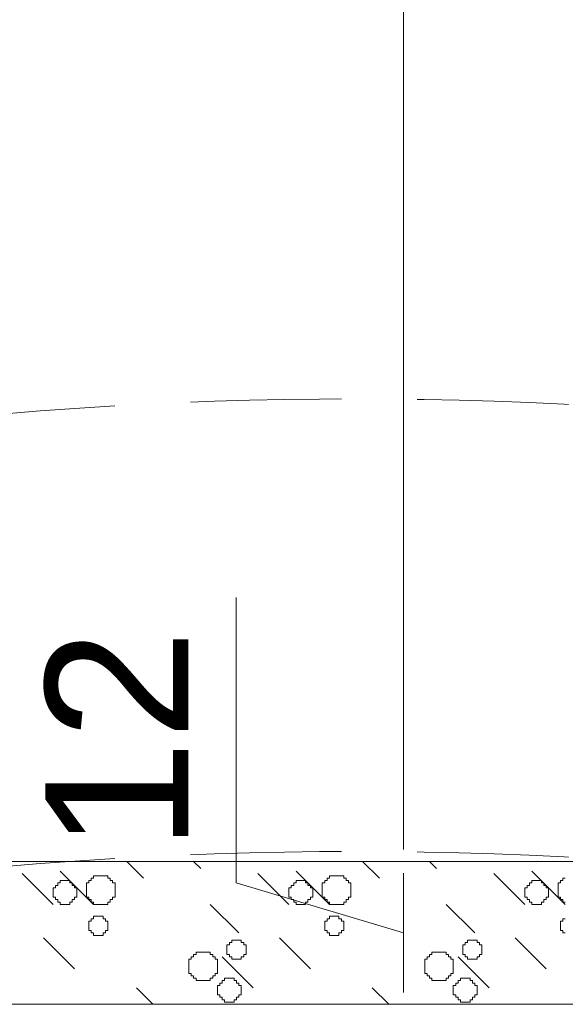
# Model space of a CAD drawing. Header units: millimetres. Extents: x -2274 to 12297, y -16157 to 26321.
# Tile 206 of 256: x -1559 to -1513, y -32 to 51. Entities that reach past the tile are written whole.
import ezdxf

# ---------------------------------------------------------------- set-up
doc = ezdxf.new("R2010")
doc.units = ezdxf.units.MM
doc.linetypes.add('DASHED', pattern=[19.05, 12.7, -6.35])
for name, color, linetype in [('- niebieska cienka - izolacja', 120, 'Continuous'), ('-LI-WIDOK', 2, 'Continuous'), ('_PROJEKTOWANE', 5, 'Continuous'), ('PROJEKTOWANE', 5, 'Continuous')]:
    doc.layers.add(name, color=color, linetype=linetype)
doc.styles.get("Standard").update_dxf_attribs({"font": 'arial.ttf'})

msp = doc.modelspace()

# ---------------------------------------------------------------- linework, layer by layer
at = {"layer": '- niebieska cienka - izolacja', "color": 253, "linetype": 'Continuous', "lineweight": 13}
for p, q in [((-1549.607, -20), (-1548.195, -21.412)), ((-1549.607, -20), (-1548.195, -21.412)), ((-1544.007, -20), (-1543.397, -20.61)), ((-1544.007, -20), (-1543.397, -20.61)), ((-1529.807, -20), (-1528.395, -21.412)), ((-1529.807, -20), (-1528.395, -21.412)), ((-1524.207, -20), (-1523.597, -20.61)), ((-1524.207, -20), (-1523.597, -20.61)), ((-1558.397, -21.01), (-1555.797, -23.61)), ((-1558.397, -21.01), (-1555.797, -23.61)), ((-1555.195, -20.812), (-1552.395, -23.612)), ((-1555.195, -20.812), (-1552.395, -23.612)), ((-1552.595, -21.611), (-1552.595, -21.411)), ((-1552.595, -21.411), (-1552.395, -21.411)), ((-1552.395, -21.411), (-1552.395, -21.211)), ((-1552.395, -21.211), (-1552.195, -21.211)), ((-1552.195, -21.211), (-1551.995, -21.211)), ((-1551.995, -21.211), (-1551.795, -21.211)), ((-1551.795, -21.211), (-1551.595, -21.211)), ((-1551.595, -21.211), (-1551.395, -21.211)), ((-1551.395, -21.211), (-1551.195, -21.211)), ((-1551.195, -21.411), (-1551.195, -21.211)), ((-1551.195, -21.411), (-1550.995, -21.411)), ((-1550.995, -21.611), (-1550.995, -21.411)), ((-1538.597, -21.01), (-1535.997, -23.61)), ((-1538.597, -21.01), (-1535.997, -23.61)), ((-1535.395, -20.812), (-1532.595, -23.612)), ((-1535.395, -20.812), (-1532.595, -23.612)), ((-1532.795, -21.611), (-1532.795, -21.411)), ((-1532.795, -21.411), (-1532.595, -21.411)), ((-1532.595, -21.411), (-1532.595, -21.211)), ((-1532.595, -21.211), (-1532.395, -21.211)), ((-1532.395, -21.211), (-1532.195, -21.211)), ((-1532.195, -21.211), (-1531.995, -21.211)), ((-1531.995, -21.211), (-1531.795, -21.211)), ((-1531.795, -21.211), (-1531.595, -21.211)), ((-1531.595, -21.211), (-1531.395, -21.211)), ((-1531.395, -21.411), (-1531.395, -21.211)), ((-1531.395, -21.411), (-1531.195, -21.411)), ((-1531.195, -21.611), (-1531.195, -21.411)), ((-1518.797, -21.01), (-1516.197, -23.61)), ((-1518.797, -21.01), (-1516.197, -23.61)), ((-1515.595, -20.812), (-1512.795, -23.612)), ((-1515.595, -20.812), (-1512.795, -23.612)), ((-1512.995, -21.611), (-1512.995, -21.411)), ((-1512.995, -21.411), (-1512.795, -21.411)), ((-1555.795, -22.211), (-1555.595, -22.211)), ((-1555.795, -22.411), (-1555.795, -22.211)), ((-1555.595, -22.211), (-1555.595, -22.011)), ((-1555.595, -22.011), (-1555.395, -22.011)), ((-1555.395, -21.811), (-1555.195, -21.811)), ((-1555.395, -22.011), (-1555.395, -21.811)), ((-1555.195, -21.611), (-1554.995, -21.611)), ((-1555.195, -21.811), (-1555.195, -21.611)), ((-1554.995, -21.611), (-1554.795, -21.611)), ((-1554.795, -21.611), (-1554.595, -21.611)), ((-1554.595, -21.611), (-1554.395, -21.611)), ((-1554.395, -21.811), (-1554.395, -21.611)), ((-1554.395, -21.811), (-1554.195, -21.811)), ((-1554.195, -22.011), (-1554.195, -21.811)), ((-1554.195, -22.011), (-1553.995, -22.011)), ((-1553.995, -22.211), (-1553.995, -22.011)), ((-1553.995, -22.211), (-1553.795, -22.211)), ((-1553.795, -22.411), (-1553.795, -22.211)), ((-1552.995, -22.011), (-1552.995, -21.811)), ((-1552.995, -21.811), (-1552.795, -21.811)), ((-1552.995, -22.211), (-1552.995, -22.011)), ((-1552.995, -22.411), (-1552.995, -22.211)), ((-1552.795, -21.811), (-1552.795, -21.611)), ((-1552.795, -21.611), (-1552.595, -21.611)), ((-1550.995, -21.611), (-1550.795, -21.611)), ((-1550.795, -21.811), (-1550.795, -21.611)), ((-1550.795, -21.811), (-1550.595, -21.811)), ((-1550.595, -22.011), (-1550.595, -21.811)), ((-1550.595, -22.211), (-1550.595, -22.011)), ((-1550.595, -22.411), (-1550.595, -22.211)), ((-1535.995, -22.211), (-1535.795, -22.211)), ((-1535.995, -22.411), (-1535.995, -22.211)), ((-1535.795, -22.211), (-1535.795, -22.011)), ((-1535.795, -22.011), (-1535.595, -22.011)), ((-1535.595, -21.811), (-1535.395, -21.811)), ((-1535.595, -22.011), (-1535.595, -21.811)), ((-1535.395, -21.611), (-1535.195, -21.611)), ((-1535.395, -21.811), (-1535.395, -21.611)), ((-1535.195, -21.611), (-1534.995, -21.611)), ((-1534.995, -21.611), (-1534.795, -21.611)), ((-1534.795, -21.611), (-1534.595, -21.611)), ((-1534.595, -21.811), (-1534.595, -21.611)), ((-1534.595, -21.811), (-1534.395, -21.811)), ((-1534.395, -22.011), (-1534.395, -21.811)), ((-1534.395, -22.011), (-1534.195, -22.011)), ((-1534.195, -22.211), (-1534.195, -22.011)), ((-1534.195, -22.211), (-1533.995, -22.211)), ((-1533.995, -22.411), (-1533.995, -22.211)), ((-1533.195, -22.011), (-1533.195, -21.811)), ((-1533.195, -21.811), (-1532.995, -21.811)), ((-1533.195, -22.211), (-1533.195, -22.011)), ((-1533.195, -22.411), (-1533.195, -22.211)), ((-1532.995, -21.811), (-1532.995, -21.611)), ((-1532.995, -21.611), (-1532.795, -21.611)), ((-1531.195, -21.611), (-1530.995, -21.611)), ((-1530.995, -21.811), (-1530.995, -21.611)), ((-1530.995, -21.811), (-1530.795, -21.811)), ((-1530.795, -22.011), (-1530.795, -21.811)), ((-1530.795, -22.211), (-1530.795, -22.011)), ((-1530.795, -22.411), (-1530.795, -22.211)), ((-1516.195, -22.211), (-1515.995, -22.211)), ((-1516.195, -22.411), (-1516.195, -22.211)), ((-1515.995, -22.211), (-1515.995, -22.011)), ((-1515.995, -22.011), (-1515.795, -22.011)), ((-1515.795, -21.811), (-1515.595, -21.811)), ((-1515.795, -22.011), (-1515.795, -21.811)), ((-1515.595, -21.611), (-1515.395, -21.611)), ((-1515.595, -21.811), (-1515.595, -21.611)), ((-1515.395, -21.611), (-1515.195, -21.611)), ((-1515.195, -21.611), (-1514.995, -21.611)), ((-1514.995, -21.611), (-1514.795, -21.611)), ((-1514.795, -21.811), (-1514.795, -21.611)), ((-1514.795, -21.811), (-1514.595, -21.811)), ((-1514.595, -22.011), (-1514.595, -21.811)), ((-1514.595, -22.011), (-1514.395, -22.011)), ((-1514.395, -22.211), (-1514.395, -22.011)), ((-1514.395, -22.211), (-1514.195, -22.211)), ((-1514.195, -22.411), (-1514.195, -22.211)), ((-1513.395, -22.011), (-1513.395, -21.811)), ((-1513.395, -21.811), (-1513.195, -21.811)), ((-1513.395, -22.211), (-1513.395, -22.011)), ((-1513.395, -22.411), (-1513.395, -22.211)), ((-1513.195, -21.811), (-1513.195, -21.611)), ((-1513.195, -21.611), (-1512.995, -21.611)), ((-1555.795, -22.611), (-1555.795, -22.411)), ((-1555.795, -22.811), (-1555.795, -22.611)), ((-1555.795, -23.011), (-1555.795, -22.811)), ((-1555.795, -23.011), (-1555.595, -23.011)), ((-1555.595, -23.211), (-1555.595, -23.011)), ((-1553.995, -23.211), (-1553.995, -23.011)), ((-1553.995, -23.011), (-1553.795, -23.011)), ((-1553.795, -22.611), (-1553.795, -22.411)), ((-1553.795, -22.811), (-1553.795, -22.611)), ((-1553.795, -23.011), (-1553.795, -22.811)), ((-1552.995, -22.611), (-1552.995, -22.411)), ((-1552.995, -22.811), (-1552.995, -22.611)), ((-1552.995, -23.011), (-1552.995, -22.811)), ((-1552.995, -23.011), (-1552.795, -23.011)), ((-1552.795, -23.211), (-1552.795, -23.011)), ((-1550.795, -23.011), (-1550.595, -23.011)), ((-1550.795, -23.211), (-1550.795, -23.011)), ((-1550.595, -22.611), (-1550.595, -22.411)), ((-1550.595, -22.811), (-1550.595, -22.611)), ((-1550.595, -23.011), (-1550.595, -22.811)), ((-1535.995, -22.611), (-1535.995, -22.411)), ((-1535.995, -22.811), (-1535.995, -22.611)), ((-1535.995, -23.011), (-1535.995, -22.811)), ((-1535.995, -23.011), (-1535.795, -23.011)), ((-1535.795, -23.211), (-1535.795, -23.011)), ((-1534.195, -23.211), (-1534.195, -23.011)), ((-1534.195, -23.011), (-1533.995, -23.011)), ((-1533.995, -22.611), (-1533.995, -22.411)), ((-1533.995, -22.811), (-1533.995, -22.611)), ((-1533.995, -23.011), (-1533.995, -22.811)), ((-1533.195, -22.611), (-1533.195, -22.411)), ((-1533.195, -22.811), (-1533.195, -22.611)), ((-1533.195, -23.011), (-1533.195, -22.811)), ((-1533.195, -23.011), (-1532.995, -23.011)), ((-1532.995, -23.211), (-1532.995, -23.011)), ((-1530.995, -23.011), (-1530.795, -23.011)), ((-1530.995, -23.211), (-1530.995, -23.011)), ((-1530.795, -22.611), (-1530.795, -22.411)), ((-1530.795, -22.811), (-1530.795, -22.611)), ((-1530.795, -23.011), (-1530.795, -22.811)), ((-1516.195, -22.611), (-1516.195, -22.411)), ((-1516.195, -22.811), (-1516.195, -22.611)), ((-1516.195, -23.011), (-1516.195, -22.811)), ((-1516.195, -23.011), (-1515.995, -23.011)), ((-1515.995, -23.211), (-1515.995, -23.011)), ((-1514.395, -23.211), (-1514.395, -23.011)), ((-1514.395, -23.011), (-1514.195, -23.011)), ((-1514.195, -22.611), (-1514.195, -22.411)), ((-1514.195, -22.811), (-1514.195, -22.611)), ((-1514.195, -23.011), (-1514.195, -22.811)), ((-1513.395, -22.611), (-1513.395, -22.411)), ((-1513.395, -22.811), (-1513.395, -22.611)), ((-1513.395, -23.011), (-1513.395, -22.811)), ((-1513.395, -23.011), (-1513.195, -23.011)), ((-1513.195, -23.211), (-1513.195, -23.011)), ((-1555.595, -23.211), (-1555.395, -23.211)), ((-1555.395, -23.411), (-1555.395, -23.211)), ((-1555.395, -23.411), (-1555.195, -23.411)), ((-1555.195, -23.611), (-1555.195, -23.411)), ((-1555.195, -23.611), (-1554.995, -23.611)), ((-1554.995, -23.611), (-1554.795, -23.611)), ((-1554.795, -23.611), (-1554.595, -23.611)), ((-1554.595, -23.611), (-1554.395, -23.611)), ((-1554.395, -23.611), (-1554.395, -23.411)), ((-1554.395, -23.411), (-1554.195, -23.411)), ((-1554.195, -23.411), (-1554.195, -23.211)), ((-1554.195, -23.211), (-1553.995, -23.211)), ((-1552.795, -23.211), (-1552.595, -23.211)), ((-1552.595, -23.411), (-1552.595, -23.211)), ((-1552.595, -23.411), (-1552.395, -23.411)), ((-1552.395, -23.611), (-1552.395, -23.411)), ((-1552.395, -23.611), (-1552.195, -23.611)), ((-1552.195, -23.611), (-1551.995, -23.611)), ((-1551.995, -23.611), (-1551.795, -23.611)), ((-1551.795, -23.611), (-1551.595, -23.611)), ((-1551.595, -23.611), (-1551.395, -23.611)), ((-1551.395, -23.611), (-1551.195, -23.611)), ((-1551.195, -23.411), (-1550.995, -23.411)), ((-1551.195, -23.611), (-1551.195, -23.411)), ((-1550.995, -23.211), (-1550.795, -23.211)), ((-1550.995, -23.411), (-1550.995, -23.211)), ((-1542.595, -23.612), (-1540.195, -26.012)), ((-1542.595, -23.612), (-1540.195, -26.012)), ((-1535.795, -23.211), (-1535.595, -23.211)), ((-1535.595, -23.411), (-1535.595, -23.211)), ((-1535.595, -23.411), (-1535.395, -23.411)), ((-1535.395, -23.611), (-1535.395, -23.411)), ((-1535.395, -23.611), (-1535.195, -23.611)), ((-1535.195, -23.611), (-1534.995, -23.611)), ((-1534.995, -23.611), (-1534.795, -23.611)), ((-1534.795, -23.611), (-1534.595, -23.611)), ((-1534.595, -23.611), (-1534.595, -23.411)), ((-1534.595, -23.411), (-1534.395, -23.411)), ((-1534.395, -23.411), (-1534.395, -23.211)), ((-1534.395, -23.211), (-1534.195, -23.211)), ((-1532.995, -23.211), (-1532.795, -23.211)), ((-1532.795, -23.411), (-1532.795, -23.211)), ((-1532.795, -23.411), (-1532.595, -23.411)), ((-1532.595, -23.611), (-1532.595, -23.411)), ((-1532.595, -23.611), (-1532.395, -23.611)), ((-1532.395, -23.611), (-1532.195, -23.611)), ((-1532.195, -23.611), (-1531.995, -23.611)), ((-1531.995, -23.611), (-1531.795, -23.611)), ((-1531.795, -23.611), (-1531.595, -23.611)), ((-1531.595, -23.611), (-1531.395, -23.611)), ((-1531.395, -23.411), (-1531.195, -23.411)), ((-1531.395, -23.611), (-1531.395, -23.411)), ((-1531.195, -23.211), (-1530.995, -23.211)), ((-1531.195, -23.411), (-1531.195, -23.211)), ((-1522.795, -23.612), (-1520.395, -26.012)), ((-1522.795, -23.612), (-1520.395, -26.012)), ((-1515.995, -23.211), (-1515.795, -23.211)), ((-1515.795, -23.411), (-1515.795, -23.211)), ((-1515.795, -23.411), (-1515.595, -23.411)), ((-1515.595, -23.611), (-1515.595, -23.411)), ((-1515.595, -23.611), (-1515.395, -23.611)), ((-1515.395, -23.611), (-1515.195, -23.611)), ((-1515.195, -23.611), (-1514.995, -23.611)), ((-1514.995, -23.611), (-1514.795, -23.611)), ((-1514.795, -23.611), (-1514.795, -23.411)), ((-1514.795, -23.411), (-1514.595, -23.411)), ((-1514.595, -23.411), (-1514.595, -23.211)), ((-1514.595, -23.211), (-1514.395, -23.211)), ((-1513.195, -23.211), (-1512.995, -23.211)), ((-1512.995, -23.411), (-1512.995, -23.211)), ((-1512.995, -23.411), (-1512.795, -23.411)), ((-1552.395, -24.811), (-1552.395, -24.611)), ((-1552.395, -24.611), (-1552.195, -24.611)), ((-1552.195, -24.611), (-1551.995, -24.611)), ((-1551.995, -24.611), (-1551.795, -24.611)), ((-1551.795, -24.611), (-1551.595, -24.611)), ((-1551.595, -24.811), (-1551.595, -24.611)), ((-1532.595, -24.811), (-1532.595, -24.611)), ((-1532.595, -24.611), (-1532.395, -24.611)), ((-1532.395, -24.611), (-1532.195, -24.611)), ((-1532.195, -24.611), (-1531.995, -24.611)), ((-1531.995, -24.611), (-1531.795, -24.611)), ((-1531.795, -24.811), (-1531.795, -24.611)), ((-1552.795, -25.211), (-1552.795, -25.011)), ((-1552.795, -25.011), (-1552.595, -25.011)), ((-1552.795, -25.411), (-1552.795, -25.211)), ((-1552.795, -25.611), (-1552.795, -25.411)), ((-1552.795, -25.811), (-1552.795, -25.611)), ((-1552.595, -24.811), (-1552.395, -24.811)), ((-1552.595, -25.011), (-1552.595, -24.811)), ((-1551.595, -24.811), (-1551.395, -24.811)), ((-1551.395, -25.011), (-1551.395, -24.811)), ((-1551.395, -25.011), (-1551.195, -25.011)), ((-1551.195, -25.211), (-1551.195, -25.011)), ((-1551.195, -25.411), (-1551.195, -25.211)), ((-1551.195, -25.611), (-1551.195, -25.411)), ((-1551.195, -25.811), (-1551.195, -25.611)), ((-1532.995, -25.211), (-1532.995, -25.011)), ((-1532.995, -25.011), (-1532.795, -25.011)), ((-1532.995, -25.411), (-1532.995, -25.211)), ((-1532.995, -25.611), (-1532.995, -25.411)), ((-1532.995, -25.811), (-1532.995, -25.611)), ((-1532.795, -24.811), (-1532.595, -24.811)), ((-1532.795, -25.011), (-1532.795, -24.811)), ((-1531.795, -24.811), (-1531.595, -24.811)), ((-1531.595, -25.011), (-1531.595, -24.811)), ((-1531.595, -25.011), (-1531.395, -25.011)), ((-1531.395, -25.211), (-1531.395, -25.011)), ((-1531.395, -25.411), (-1531.395, -25.211)), ((-1531.395, -25.611), (-1531.395, -25.411)), ((-1531.395, -25.811), (-1531.395, -25.611)), ((-1513.195, -25.211), (-1513.195, -25.011)), ((-1513.195, -25.011), (-1512.995, -25.011)), ((-1513.195, -25.411), (-1513.195, -25.211)), ((-1513.195, -25.611), (-1513.195, -25.411)), ((-1513.195, -25.811), (-1513.195, -25.611)), ((-1512.995, -24.811), (-1512.795, -24.811)), ((-1512.995, -25.011), (-1512.995, -24.811)), ((-1556.597, -26.41), (-1553.997, -29.01)), ((-1556.597, -26.41), (-1553.997, -29.01)), ((-1552.795, -25.811), (-1552.595, -25.811)), ((-1552.595, -26.011), (-1552.595, -25.811)), ((-1552.595, -26.011), (-1552.395, -26.011)), ((-1552.395, -26.211), (-1552.395, -26.011)), ((-1552.395, -26.211), (-1552.195, -26.211)), ((-1552.195, -26.211), (-1551.995, -26.211)), ((-1551.995, -26.211), (-1551.795, -26.211)), ((-1551.795, -26.211), (-1551.595, -26.211)), ((-1551.595, -26.011), (-1551.395, -26.011)), ((-1551.595, -26.211), (-1551.595, -26.011)), ((-1551.395, -25.811), (-1551.195, -25.811)), ((-1551.395, -26.011), (-1551.395, -25.811)), ((-1536.797, -26.41), (-1534.197, -29.01)), ((-1536.797, -26.41), (-1534.197, -29.01)), ((-1532.995, -25.811), (-1532.795, -25.811)), ((-1532.795, -26.011), (-1532.795, -25.811)), ((-1532.795, -26.011), (-1532.595, -26.011)), ((-1532.595, -26.211), (-1532.595, -26.011)), ((-1532.595, -26.211), (-1532.395, -26.211)), ((-1532.395, -26.211), (-1532.195, -26.211)), ((-1532.195, -26.211), (-1531.995, -26.211)), ((-1531.995, -26.211), (-1531.795, -26.211)), ((-1531.795, -26.011), (-1531.595, -26.011)), ((-1531.795, -26.211), (-1531.795, -26.011)), ((-1531.595, -25.811), (-1531.395, -25.811)), ((-1531.595, -26.011), (-1531.595, -25.811)), ((-1516.997, -26.41), (-1514.397, -29.01)), ((-1516.997, -26.41), (-1514.397, -29.01)), ((-1513.195, -25.811), (-1512.995, -25.811)), ((-1512.995, -26.011), (-1512.995, -25.811)), ((-1512.995, -26.011), (-1512.795, -26.011)), ((-1541.195, -27.211), (-1541.195, -27.011)), ((-1541.195, -27.011), (-1540.995, -27.011)), ((-1541.195, -27.411), (-1541.195, -27.211)), ((-1540.995, -26.811), (-1540.795, -26.811)), ((-1540.995, -27.011), (-1540.995, -26.811)), ((-1540.795, -26.811), (-1540.795, -26.611)), ((-1540.795, -26.611), (-1540.595, -26.611)), ((-1540.595, -26.611), (-1540.395, -26.611)), ((-1540.395, -26.611), (-1540.195, -26.611)), ((-1540.195, -26.611), (-1539.995, -26.611)), ((-1539.995, -26.811), (-1539.995, -26.611)), ((-1539.995, -26.811), (-1539.795, -26.811)), ((-1539.795, -27.011), (-1539.795, -26.811)), ((-1539.795, -27.011), (-1539.595, -27.011)), ((-1539.595, -27.211), (-1539.595, -27.011)), ((-1539.595, -27.411), (-1539.595, -27.211)), ((-1521.395, -27.211), (-1521.395, -27.011)), ((-1521.395, -27.011), (-1521.195, -27.011)), ((-1521.395, -27.411), (-1521.395, -27.211)), ((-1521.195, -26.811), (-1520.995, -26.811)), ((-1521.195, -27.011), (-1521.195, -26.811)), ((-1520.995, -26.811), (-1520.995, -26.611)), ((-1520.995, -26.611), (-1520.795, -26.611)), ((-1520.795, -26.611), (-1520.595, -26.611)), ((-1520.595, -26.611), (-1520.395, -26.611)), ((-1520.395, -26.611), (-1520.195, -26.611)), ((-1520.195, -26.811), (-1520.195, -26.611)), ((-1520.195, -26.811), (-1519.995, -26.811)), ((-1519.995, -27.011), (-1519.995, -26.811)), ((-1519.995, -27.011), (-1519.795, -27.011)), ((-1519.795, -27.211), (-1519.795, -27.011)), ((-1519.795, -27.411), (-1519.795, -27.211)), ((-1544.195, -28.211), (-1544.195, -28.011)), ((-1544.195, -28.011), (-1543.995, -28.011)), ((-1543.995, -28.011), (-1543.995, -27.811)), ((-1543.995, -27.811), (-1543.795, -27.811)), ((-1543.795, -27.811), (-1543.795, -27.611)), ((-1543.795, -27.611), (-1543.595, -27.611)), ((-1543.595, -27.611), (-1543.395, -27.611)), ((-1543.395, -27.611), (-1543.195, -27.611)), ((-1543.195, -27.611), (-1542.995, -27.611)), ((-1542.995, -27.611), (-1542.795, -27.611)), ((-1542.795, -27.611), (-1542.595, -27.611)), ((-1542.595, -27.811), (-1542.595, -27.611)), ((-1542.595, -27.811), (-1542.395, -27.811)), ((-1542.395, -28.011), (-1542.395, -27.811)), ((-1542.395, -28.011), (-1542.195, -28.011)), ((-1542.195, -28.211), (-1542.195, -28.011)), ((-1541.597, -28.01), (-1538.997, -30.61)), ((-1541.597, -28.01), (-1538.997, -30.61)), ((-1541.195, -27.611), (-1541.195, -27.411)), ((-1541.195, -27.811), (-1541.195, -27.611)), ((-1541.195, -27.811), (-1540.995, -27.811)), ((-1540.995, -28.011), (-1540.995, -27.811)), ((-1540.995, -28.011), (-1540.795, -28.011)), ((-1540.795, -28.211), (-1540.795, -28.011)), ((-1539.995, -28.011), (-1539.795, -28.011)), ((-1539.995, -28.211), (-1539.995, -28.011)), ((-1539.795, -27.811), (-1539.595, -27.811)), ((-1539.795, -28.011), (-1539.795, -27.811)), ((-1539.595, -27.611), (-1539.595, -27.411)), ((-1539.595, -27.811), (-1539.595, -27.611)), ((-1524.395, -28.211), (-1524.395, -28.011)), ((-1524.395, -28.011), (-1524.195, -28.011)), ((-1524.195, -28.011), (-1524.195, -27.811)), ((-1524.195, -27.811), (-1523.995, -27.811)), ((-1523.995, -27.811), (-1523.995, -27.611)), ((-1523.995, -27.611), (-1523.795, -27.611)), ((-1523.795, -27.611), (-1523.595, -27.611)), ((-1523.595, -27.611), (-1523.395, -27.611)), ((-1523.395, -27.611), (-1523.195, -27.611)), ((-1523.195, -27.611), (-1522.995, -27.611)), ((-1522.995, -27.611), (-1522.795, -27.611)), ((-1522.795, -27.811), (-1522.795, -27.611)), ((-1522.795, -27.811), (-1522.595, -27.811)), ((-1522.595, -28.011), (-1522.595, -27.811)), ((-1522.595, -28.011), (-1522.395, -28.011)), ((-1522.395, -28.211), (-1522.395, -28.011)), ((-1521.797, -28.01), (-1519.197, -30.61)), ((-1521.797, -28.01), (-1519.197, -30.61)), ((-1521.395, -27.611), (-1521.395, -27.411)), ((-1521.395, -27.811), (-1521.395, -27.611)), ((-1521.395, -27.811), (-1521.195, -27.811)), ((-1521.195, -28.011), (-1521.195, -27.811)), ((-1521.195, -28.011), (-1520.995, -28.011)), ((-1520.995, -28.211), (-1520.995, -28.011)), ((-1520.195, -28.011), (-1519.995, -28.011)), ((-1520.195, -28.211), (-1520.195, -28.011)), ((-1519.995, -27.811), (-1519.795, -27.811)), ((-1519.995, -28.011), (-1519.995, -27.811)), ((-1519.795, -27.611), (-1519.795, -27.411)), ((-1519.795, -27.811), (-1519.795, -27.611)), ((-1544.395, -28.411), (-1544.395, -28.211)), ((-1544.395, -28.211), (-1544.195, -28.211)), ((-1544.395, -28.611), (-1544.395, -28.411)), ((-1544.395, -28.811), (-1544.395, -28.611)), ((-1544.395, -29.011), (-1544.395, -28.811)), ((-1542.195, -28.211), (-1541.995, -28.211)), ((-1541.995, -28.411), (-1541.995, -28.211)), ((-1541.995, -28.611), (-1541.995, -28.411)), ((-1541.995, -28.811), (-1541.995, -28.611)), ((-1541.995, -29.011), (-1541.995, -28.811)), ((-1540.795, -28.211), (-1540.595, -28.211)), ((-1540.595, -28.211), (-1540.395, -28.211)), ((-1540.395, -28.211), (-1540.195, -28.211)), ((-1540.195, -28.211), (-1539.995, -28.211)), ((-1524.595, -28.411), (-1524.595, -28.211)), ((-1524.595, -28.211), (-1524.395, -28.211)), ((-1524.595, -28.611), (-1524.595, -28.411)), ((-1524.595, -28.811), (-1524.595, -28.611)), ((-1524.595, -29.011), (-1524.595, -28.811)), ((-1522.395, -28.211), (-1522.195, -28.211)), ((-1522.195, -28.411), (-1522.195, -28.211)), ((-1522.195, -28.611), (-1522.195, -28.411)), ((-1522.195, -28.811), (-1522.195, -28.611)), ((-1522.195, -29.011), (-1522.195, -28.811)), ((-1520.995, -28.211), (-1520.795, -28.211)), ((-1520.795, -28.211), (-1520.595, -28.211)), ((-1520.595, -28.211), (-1520.395, -28.211)), ((-1520.395, -28.211), (-1520.195, -28.211)), ((-1544.395, -29.211), (-1544.395, -29.011)), ((-1544.395, -29.411), (-1544.395, -29.211)), ((-1544.395, -29.411), (-1544.195, -29.411)), ((-1544.195, -29.611), (-1544.195, -29.411)), ((-1544.195, -29.611), (-1543.995, -29.611)), ((-1543.995, -29.811), (-1543.995, -29.611)), ((-1542.395, -29.611), (-1542.195, -29.611)), ((-1542.395, -29.811), (-1542.395, -29.611)), ((-1542.195, -29.411), (-1541.995, -29.411)), ((-1542.195, -29.611), (-1542.195, -29.411)), ((-1541.995, -29.211), (-1541.995, -29.011)), ((-1541.995, -29.411), (-1541.995, -29.211)), ((-1524.595, -29.211), (-1524.595, -29.011)), ((-1524.595, -29.411), (-1524.595, -29.211)), ((-1524.595, -29.411), (-1524.395, -29.411)), ((-1524.395, -29.611), (-1524.395, -29.411)), ((-1524.395, -29.611), (-1524.195, -29.611)), ((-1524.195, -29.811), (-1524.195, -29.611)), ((-1522.595, -29.611), (-1522.395, -29.611)), ((-1522.595, -29.811), (-1522.595, -29.611)), ((-1522.395, -29.411), (-1522.195, -29.411)), ((-1522.395, -29.611), (-1522.395, -29.411)), ((-1522.195, -29.211), (-1522.195, -29.011)), ((-1522.195, -29.411), (-1522.195, -29.211)), ((-1543.995, -29.811), (-1543.795, -29.811)), ((-1543.795, -30.011), (-1543.795, -29.811)), ((-1543.795, -30.011), (-1543.595, -30.011)), ((-1543.595, -30.011), (-1543.395, -30.011)), ((-1543.395, -30.011), (-1543.195, -30.011)), ((-1543.195, -30.011), (-1542.995, -30.011)), ((-1542.995, -30.011), (-1542.795, -30.011)), ((-1542.795, -30.011), (-1542.595, -30.011)), ((-1542.595, -29.811), (-1542.395, -29.811)), ((-1542.595, -30.011), (-1542.595, -29.811)), ((-1541.995, -30.411), (-1541.795, -30.411)), ((-1541.995, -30.611), (-1541.995, -30.411)), ((-1541.795, -30.411), (-1541.795, -30.211)), ((-1541.795, -30.211), (-1541.595, -30.211)), ((-1541.595, -30.011), (-1541.395, -30.011)), ((-1541.595, -30.211), (-1541.595, -30.011)), ((-1541.395, -29.811), (-1541.195, -29.811)), ((-1541.395, -30.011), (-1541.395, -29.811)), ((-1541.195, -29.811), (-1540.995, -29.811)), ((-1540.995, -29.811), (-1540.795, -29.811)), ((-1540.795, -29.811), (-1540.595, -29.811)), ((-1540.595, -30.011), (-1540.595, -29.811)), ((-1540.595, -30.011), (-1540.395, -30.011)), ((-1540.395, -30.211), (-1540.395, -30.011)), ((-1540.395, -30.211), (-1540.195, -30.211)), ((-1540.195, -30.411), (-1540.195, -30.211)), ((-1540.195, -30.411), (-1539.995, -30.411)), ((-1539.995, -30.611), (-1539.995, -30.411)), ((-1524.195, -29.811), (-1523.995, -29.811)), ((-1523.995, -30.011), (-1523.995, -29.811)), ((-1523.995, -30.011), (-1523.795, -30.011)), ((-1523.795, -30.011), (-1523.595, -30.011)), ((-1523.595, -30.011), (-1523.395, -30.011)), ((-1523.395, -30.011), (-1523.195, -30.011)), ((-1523.195, -30.011), (-1522.995, -30.011)), ((-1522.995, -30.011), (-1522.795, -30.011)), ((-1522.795, -29.811), (-1522.595, -29.811)), ((-1522.795, -30.011), (-1522.795, -29.811)), ((-1522.195, -30.411), (-1521.995, -30.411)), ((-1522.195, -30.611), (-1522.195, -30.411)), ((-1521.995, -30.411), (-1521.995, -30.211)), ((-1521.995, -30.211), (-1521.795, -30.211)), ((-1521.795, -30.011), (-1521.595, -30.011)), ((-1521.795, -30.211), (-1521.795, -30.011)), ((-1521.595, -29.811), (-1521.395, -29.811)), ((-1521.595, -30.011), (-1521.595, -29.811)), ((-1521.395, -29.811), (-1521.195, -29.811)), ((-1521.195, -29.811), (-1520.995, -29.811)), ((-1520.995, -29.811), (-1520.795, -29.811)), ((-1520.795, -30.011), (-1520.795, -29.811)), ((-1520.795, -30.011), (-1520.595, -30.011)), ((-1520.595, -30.211), (-1520.595, -30.011)), ((-1520.595, -30.211), (-1520.395, -30.211)), ((-1520.395, -30.411), (-1520.395, -30.211)), ((-1520.395, -30.411), (-1520.195, -30.411)), ((-1520.195, -30.611), (-1520.195, -30.411)), ((-1548.795, -30.612), (-1547.407, -32)), ((-1548.795, -30.612), (-1547.407, -32)), ((-1541.995, -30.811), (-1541.995, -30.611)), ((-1541.995, -31.011), (-1541.995, -30.811)), ((-1541.995, -31.211), (-1541.995, -31.011)), ((-1541.995, -31.211), (-1541.795, -31.211)), ((-1541.795, -31.411), (-1541.795, -31.211)), ((-1541.795, -31.411), (-1541.595, -31.411)), ((-1541.595, -31.611), (-1541.595, -31.411)), ((-1540.395, -31.611), (-1540.395, -31.411)), ((-1540.395, -31.411), (-1540.195, -31.411)), ((-1540.195, -31.411), (-1540.195, -31.211)), ((-1540.195, -31.211), (-1539.995, -31.211)), ((-1539.995, -30.811), (-1539.995, -30.611)), ((-1539.995, -31.011), (-1539.995, -30.811)), ((-1539.995, -31.211), (-1539.995, -31.011)), ((-1528.995, -30.612), (-1527.607, -32)), ((-1528.995, -30.612), (-1527.607, -32)), ((-1522.195, -30.811), (-1522.195, -30.611)), ((-1522.195, -31.011), (-1522.195, -30.811)), ((-1522.195, -31.211), (-1522.195, -31.011)), ((-1522.195, -31.211), (-1521.995, -31.211)), ((-1521.995, -31.411), (-1521.995, -31.211)), ((-1521.995, -31.411), (-1521.795, -31.411)), ((-1521.795, -31.611), (-1521.795, -31.411)), ((-1520.595, -31.611), (-1520.595, -31.411)), ((-1520.595, -31.411), (-1520.395, -31.411)), ((-1520.395, -31.411), (-1520.395, -31.211)), ((-1520.395, -31.211), (-1520.195, -31.211)), ((-1520.195, -30.811), (-1520.195, -30.611)), ((-1520.195, -31.011), (-1520.195, -30.811)), ((-1520.195, -31.211), (-1520.195, -31.011)), ((-1541.595, -31.611), (-1541.395, -31.611)), ((-1541.395, -31.811), (-1541.395, -31.611)), ((-1541.395, -31.811), (-1541.195, -31.811)), ((-1541.195, -31.811), (-1540.995, -31.811)), ((-1540.995, -31.811), (-1540.795, -31.811)), ((-1540.795, -31.811), (-1540.595, -31.811)), ((-1540.595, -31.811), (-1540.595, -31.611)), ((-1540.595, -31.611), (-1540.395, -31.611)), ((-1521.795, -31.611), (-1521.595, -31.611)), ((-1521.595, -31.811), (-1521.595, -31.611)), ((-1521.595, -31.811), (-1521.395, -31.811)), ((-1521.395, -31.811), (-1521.195, -31.811)), ((-1521.195, -31.811), (-1520.995, -31.811)), ((-1520.995, -31.811), (-1520.795, -31.811)), ((-1520.795, -31.811), (-1520.795, -31.611)), ((-1520.795, -31.611), (-1520.595, -31.611))]:
    msp.add_line(p, q, dxfattribs=at)
at = {"layer": '-LI-WIDOK', "color": 253, "linetype": 'DASHED', "lineweight": 13}
for centre in [(-1530.5, -324.551), (-1530.5, -362.551)]:
    msp.add_arc(centre, 343.385, 74.28614, 105.71386, dxfattribs=at)
at = {"layer": '_PROJEKTOWANE', "color": 253, "lineweight": 13}
for p, q in [((-1526.386, -19), (-1526.386, 249)), ((-1540.411, 2.145), (-1540.411, -21.793)), ((-1526.386, -31), (-1526.386, -21)), ((-1540.411, -21.793), (-1526.386, -26))]:
    msp.add_line(p, q, dxfattribs=at)
at = {"layer": 'PROJEKTOWANE', "color": 253, "lineweight": 13}
for p, q in [((-1623.5, -20), (-1437.5, -20)), ((-1623.5, -32), (-1437.5, -32))]:
    msp.add_line(p, q, dxfattribs=at)

# ---------------------------------------------------------------- texts
at = {"layer": '_PROJEKTOWANE', "color": 253, "lineweight": 13, "insert": (-1550.435, -9.824), "char_height": 12, "attachment_point": 5, "rotation": 90}
msp.add_mtext('\\A1;12', dxfattribs=at)

doc.saveas('drawing.dxf')
